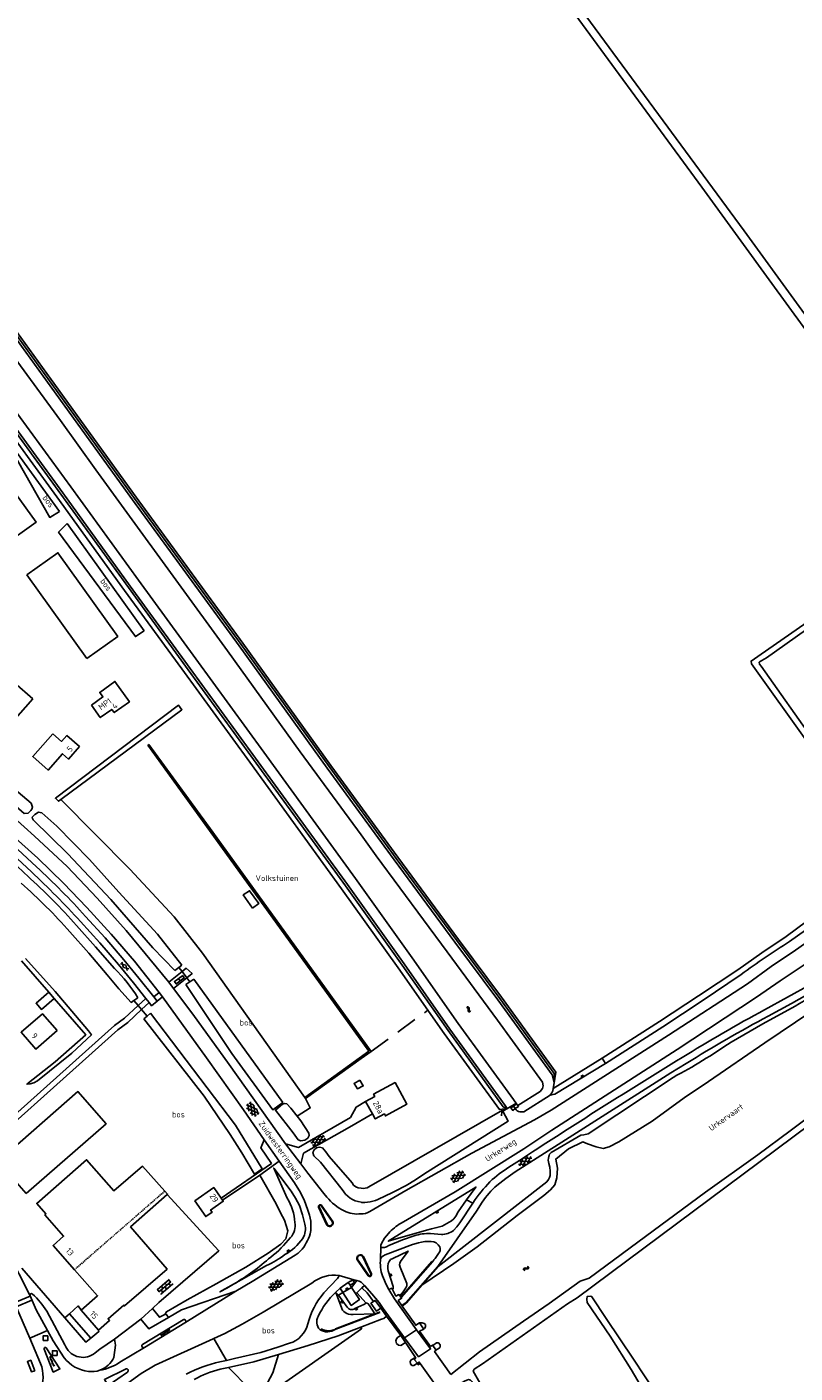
# Model space of a CAD drawing. Extents: x 168875 to 176000, y 513888 to 528000.
# Tile 65 of 106: x 174858 to 175184, y 521183 to 521753. Entities that reach past the tile are written whole.
import ezdxf

# ---------------------------------------------------------------- set-up
doc = ezdxf.new("R2010")
doc.units = 0
doc.header["$MEASUREMENT"] = 0
doc.linetypes.add('HIDDEN', pattern=[0.8, 0.5, -0.3])
doc.linetypes.add('LP', pattern=[14, 9, -5])
doc.layers.get('0').update_dxf_attribs({"linetype": 'CONTINUOUS'})
for name, color, linetype in [('BIJGEBOUW', 12, 'CONTINUOUS'), ('CULTUURAANDUIDING', 7, 'CONTINUOUS'), ('DAKRAND', 10, 'CONTINUOUS'), ('HEK', 34, 'CONTINUOUS'), ('HOOFDGEBOUW', 1, 'CONTINUOUS'), ('HUISNUMMER', 7, 'CONTINUOUS'), ('INSTEEK_SLOOT', 72, 'CONTINUOUS'), ('KANT_VERHARDING', 252, 'CONTINUOUS'), ('KANT_WATER', 140, 'CONTINUOUS'), ('KANTONVERHARD', 254, 'CONTINUOUS'), ('KUNSTWERK', 12, 'CONTINUOUS'), ('MUUR', 10, 'CONTINUOUS'), ('OVERIGOPSTAL', 12, 'CONTINUOUS'), ('RASTER', 34, 'CONTINUOUS'), ('RIOOLPUT', 7, 'CONTINUOUS'), ('SEMANTIEK', 140, 'CONTINUOUS'), ('sluitlijn_verharding', 7, 'CONTINUOUS'), ('STRAATNAAM', 7, 'CONTINUOUS'), ('TALUD', 34, 'CONTINUOUS'), ('TUSSENMUUR', 12, 'HIDDEN'), ('WATERLOOPNAAM', 7, 'CONTINUOUS')]:
    doc.layers.add(name, color=color, linetype=linetype)
doc.styles.add('ISOCP', font='ISOCP.shx', dxfattribs={"height": 1.8})

# ---------------------------------------------------------------- blocks, each defined once
blk = doc.blocks.new('S026')
at = {"color": 0}
for p, q in [((0, 0), (4.4, 0)), ((0.2, 0.5), (0.2, 0)), ((1.2, 0), (1.2, -0.5)), ((2.2, 0.5), (2.2, 0)), ((3.2, 0), (3.2, -0.5)), ((4.2, 0.5), (4.2, 0))]:
    blk.add_line(p, q, dxfattribs=at)
blk = doc.blocks.new('S024')
at = {"color": 0}
for p, q in [((0, 1.2), (6.7, 1.2)), ((0, 0), (6.7, 0)), ((0.2, 1.2), (0.2, 0)), ((1.25, 1.5), (1.25, 1.2)), ((1.25, 0), (1.25, -1.2)), ((2.3, 1.2), (2.3, 0)), ((3.35, 1.5), (3.35, 1.2)), ((3.35, 0), (3.35, -1.2)), ((4.4, 1.2), (4.4, 0)), ((5.45, 1.5), (5.45, 1.2)), ((5.45, 0), (5.45, -1.2)), ((6.5, 1.2), (6.5, 0)), ((0, -1.2), (6.7, -1.2)), ((0.2, -1.2), (0.2, -1.5)), ((2.3, -1.2), (2.3, -1.5)), ((4.4, -1.2), (4.4, -1.5)), ((6.5, -1.2), (6.5, -1.5))]:
    blk.add_line(p, q, dxfattribs=at)
blk = doc.blocks.new('S014')
at = {"color": 0}
for p, q in [((0, -0.75), (4.2, 1.67)), ((0, 0.65), (1.78, 1.67)), ((5.07, -1.52), (0, 1.4)), ((2.64, -1.52), (0, 0)), ((1.08, -1.52), (6.15, 1.4)), ((6.15, -0.75), (1.95, 1.67)), ((3.51, -1.52), (6.15, 0)), ((6.15, 0.65), (4.37, 1.67))]:
    blk.add_line(p, q, dxfattribs=at)
blk = doc.blocks.new('S04')
at = {"color": 0}
for p, q in [((0, 0.5), (0.5, 0.5)), ((0, 0.25), (1, 0.25)), ((0, 0), (0.5, 0)), ((0, -0.25), (1, -0.25)), ((0, -0.5), (0.5, -0.5))]:
    blk.add_line(p, q, dxfattribs=at)
blk = doc.blocks.new('S012')
at = {"color": 0}
for p, q in [((1.18, 2.05), (0, 0)), ((1.18, -2.05), (0, 0)), ((1.4, 0), (0.21, -2.05)), ((1.4, 0), (0.22, 2.05))]:
    blk.add_line(p, q, dxfattribs=at)
blk = doc.blocks.new('S016')
at = {"color": 0, "linetype": 'Continuous'}
for points in [[(0.01, -0.38), (2.65, 1.15)], [(2.65, -1.15), (0.01, 0.38)], [(5.07, -1.15), (1.09, 1.15)], [(1.09, -1.15), (5.07, 1.15)], [(6.16, -0.38), (3.51, 1.15)], [(3.51, -1.15), (6.16, 0.37)]]:
    blk.add_lwpolyline(points, dxfattribs=at)
blk = doc.blocks.new('S05')
at = {"color": 0}
for p, q in [((0.08, 0.3), (0.38, 0.59)), ((0.11, -0.19), (0.41, 0.09)), ((0.38, 0.59), (0.68, 0.71)), ((0.41, 0.09), (0.71, 0.21)), ((0.68, 0.71), (1.01, 0.62)), ((0.71, 0.21), (1.02, 0.12)), ((1.01, 0.62), (1.33, 0.37)), ((1.02, 0.12), (1.36, -0.12)), ((1.33, 0.37), (1.66, 0.13)), ((1.66, 0.13), (1.97, 0.04)), ((1.97, 0.04), (2.28, 0.16)), ((2.28, 0.16), (2.58, 0.44)), ((1.36, -0.12), (1.68, -0.37)), ((1.68, -0.37), (2, -0.46)), ((2, -0.46), (2.31, -0.33)), ((2.31, -0.33), (2.61, -0.05))]:
    blk.add_line(p, q, dxfattribs=at)
blk = doc.blocks.new('S022')
at = {"color": 0}
for p, q in [((0.01, 1.15), (0.31, 1.15)), ((0.31, -2.3), (0.31, 2.3)), ((0.31, 2.1), (1.51, 2.1)), ((0.31, 0), (1.51, 0)), ((1.51, -2.3), (1.51, 2.3)), ((1.51, 1.05), (1.81, 1.05)), ((0.01, -1.15), (0.31, -1.15)), ((0.31, -2.1), (1.51, -2.1)), ((1.51, -1.05), (1.81, -1.05))]:
    blk.add_line(p, q, dxfattribs=at)
blk = doc.blocks.new('Q28')
at = {"color": 0}
blk.add_lwpolyline([(1, 1), (1, -1), (-1, -1), (-1, 1)], close=True, dxfattribs=at)

msp = doc.modelspace()

# ---------------------------------------------------------------- linework, layer by layer
at = {"layer": 'BIJGEBOUW'}
for points in [[(174867.536, 521344.17), (174862.201, 521339.511), (174864.469, 521336.929), (174869.804, 521341.563)], [(174869.804, 521341.563), (174867.536, 521344.17)], [(175008.42, 521210.21), (175006.6, 521208.94), (175004.215, 521212.36), (175005.311, 521213.122)], [(175005.311, 521213.122), (175005.97, 521213.58), (175008.42, 521210.21)]]:
    msp.add_lwpolyline(points, dxfattribs=at)
at = {"layer": 'DAKRAND'}
msp.add_lwpolyline([(174999.514, 521306.994), (174997.08, 521305.53), (174998.499, 521303.296), (175000.937, 521304.507), (174999.514, 521306.994)], dxfattribs=at)
at = {"layer": 'HEK', "linetype": 'LP'}
msp.add_lwpolyline([(175044.784, 521256.139), (175047.363, 521254.792)], dxfattribs=at)
at = {"layer": 'HOOFDGEBOUW'}
for points in [[(174843.601, 521548.58), (174845.625, 521545.749), (174845.965, 521542.05), (174845.601, 521541.79), (174846.555, 521540.456), (174846.919, 521540.716), (174850.288, 521539.23), (174852.312, 521536.399), (174862.211, 521543.459), (174853.517, 521555.651), (174843.601, 521548.58)], [(174858.317, 521521.145), (174871.426, 521530.53), (174896.823, 521495.055), (174883.714, 521485.67)], [(174858.317, 521521.145), (174883.714, 521485.67)], [(174845.157, 521482.171), (174831.713, 521466.679), (174847.303, 521453.15), (174860.747, 521468.642)], [(174860.747, 521468.642), (174845.157, 521482.171)], [(174885.626, 521465.873), (174890.546, 521469.393), (174889.15, 521471.345), (174895.636, 521475.985), (174901.789, 521467.385), (174895.303, 521462.744), (174894.299, 521464.147), (174889.379, 521460.627), (174885.626, 521465.873)], [(174869.229, 521453.81), (174872.97, 521450.542), (174875.16, 521453.048), (174880.541, 521448.347), (174875.952, 521443.088), (174873.383, 521445.33), (174867.319, 521438.38), (174860.759, 521444.103), (174869.229, 521453.81)], [(174871.14, 521327.919), (174864.865, 521335.123), (174855.803, 521327.229), (174862.078, 521320.025), (174871.14, 521327.919)], [(174857.919, 521258.835), (174845.988, 521272.505), (174879.937, 521302.097), (174891.868, 521288.433), (174857.919, 521258.835)], [(175001.952, 521297.89), (175005.841, 521300.022), (175005.34, 521300.935), (175014.416, 521305.91), (175019.425, 521296.773), (175010.349, 521291.798), (175009.901, 521292.615), (175006.012, 521290.483), (175004.803, 521292.689)], [(175004.803, 521292.689), (175001.952, 521297.89)], [(174878.437, 521226.553), (174869.359, 521236.777), (174873.879, 521240.727), (174865.896, 521249.861), (174866.347, 521250.256), (174862.464, 521254.699), (174883.634, 521273.212), (174895.222, 521259.954), (174907.348, 521270.422), (174916.778, 521259.891)], [(174888.628, 521200.979), (174893.341, 521205.063), (174892.749, 521205.747), (174899.382, 521211.495), (174899.656, 521211.207), (174917.723, 521226.863), (174902.278, 521244.687), (174917.84, 521258.514)], [(174916.778, 521259.891), (174917.935, 521258.598), (174917.84, 521258.514)], [(174940.676, 521256.88), (174937.55, 521261.373), (174929.52, 521255.755), (174934.122, 521249.089), (174936.814, 521250.963), (174936.215, 521251.825), (174941.591, 521255.566), (174941.248, 521256.058)], [(174941.248, 521256.058), (174940.676, 521256.88)], [(174878.437, 521226.553), (174888.257, 521215.493), (174881.286, 521209.452)], [(174881.286, 521209.452), (174888.628, 521200.979)]]:
    msp.add_lwpolyline(points, dxfattribs=at)
at = {"layer": 'INSTEEK_SLOOT'}
for points in [[(175081.53, 521303.36), (175081.901, 521305.849), (175081.108, 521309.155), (175058.009, 521340.972), (175039.832, 521365.487), (175014.103, 521400.358), (174985.607, 521439.267), (174948.287, 521491.05), (174903.129, 521553.005), (174867.033, 521602.827), (174833.869, 521648.618), (174793.972, 521703.594), (174764.358, 521744.241), (174719.57, 521805.946), (174698.53, 521834.829), (174672.735, 521870.741), (174670.43, 521874.652), (174669.514, 521878.41), (174669.342, 521883.164), (174669.864, 521888.347), (174672.994, 521909.445), (174676.768, 521932.201), (174678.088, 521940.502), (174679.996, 521946.492)], [(175081.901, 521305.849), (175081.917, 521309.743), (175058.815, 521341.563), (175040.636, 521366.082), (175014.908, 521400.951), (174986.416, 521439.855), (174949.097, 521491.637), (174903.938, 521553.593), (174867.843, 521603.414), (174834.679, 521649.205), (174794.781, 521704.183), (174765.167, 521744.829), (174720.379, 521806.534), (174699.34, 521835.415), (174673.573, 521871.288), (174671.366, 521875.032), (174670.509, 521878.547), (174670.344, 521883.132), (174670.857, 521888.223), (174673.982, 521909.29), (174677.742, 521931.963), (174679.286, 521940.835), (174679.996, 521946.492)], [(175081.901, 521305.849), (175082.645, 521310.271), (175059.541, 521342.096), (175041.359, 521366.617), (175015.633, 521401.484), (174987.144, 521440.384), (174949.826, 521492.165), (174904.666, 521554.122), (174868.572, 521603.942), (174835.408, 521649.733), (174795.509, 521704.712), (174765.895, 521745.359), (174721.107, 521807.064), (174700.07, 521835.943), (174674.328, 521871.78), (174672.209, 521875.374), (174671.405, 521878.671), (174671.246, 521883.103), (174671.75, 521888.112), (174674.871, 521909.15), (174678.619, 521931.749), (174680.981, 521946.217)], [(174642.756, 521881.197), (174642.44, 521878.354), (174645.519, 521870.377), (174646.012, 521868.502), (174648.677, 521862.28), (174675.556, 521824.904), (174727.251, 521753.371), (174772.009, 521691.128), (174792.265, 521663.137), (174815.753, 521630.574), (174844.187, 521590.926), (174871.05, 521554.197), (174899.693, 521514.571), (174923.982, 521481.313), (174952.844, 521441.692), (174991.765, 521388.095), (175015.786, 521354.56), (175035.269, 521326.78), (175058.688, 521294.493), (175061.968, 521294.915)], [(174643.388, 521881.671), (174642.756, 521881.197), (174647.85, 521869.29), (174650.429, 521863.269), (174677.179, 521826.074), (174728.873, 521754.541), (174773.631, 521692.298), (174793.886, 521664.309), (174817.377, 521631.742), (174845.807, 521592.099), (174872.668, 521555.373), (174901.311, 521515.746), (174925.597, 521482.491), (174954.461, 521442.869), (174993.387, 521389.265), (175017.418, 521355.717), (175036.897, 521327.942), (175060.307, 521295.667), (175061.968, 521294.915)], [(174643.388, 521881.671), (174648.77, 521869.683), (174651.305, 521863.764), (174677.99, 521826.659), (174729.684, 521755.126), (174774.442, 521692.883), (174794.696, 521664.894), (174818.189, 521632.326), (174846.617, 521592.686), (174873.477, 521555.961), (174902.12, 521516.334), (174926.405, 521483.081), (174955.27, 521443.457), (174994.198, 521389.85), (175018.234, 521356.295), (175037.711, 521328.522), (175061.117, 521296.254), (175061.968, 521294.915)], [(174652.722, 521871.377), (174655.072, 521865.891), (174681.478, 521829.173), (174733.172, 521757.64), (174777.93, 521695.399), (174798.182, 521667.412), (174821.679, 521634.836), (174850.1, 521595.208), (174876.954, 521558.49), (174905.598, 521518.862), (174929.879, 521485.614), (174958.747, 521445.986), (174997.686, 521392.365), (175021.742, 521358.782), (175041.212, 521331.019), (175064.597, 521298.779), (175066, 521296.92)], [(175245.506, 521553.39), (175242.27, 521551.221), (175226.9, 521572.9), (175202, 521606.7), (175174.2, 521644.7), (175144.5, 521685.6), (175081.1, 521772.2), (175033.4, 521836.6), (175033, 521837.3), (175033, 521837.9), (175034.6, 521839.3), (175035.1, 521839.5), (175035.7, 521839.3), (175036.8, 521838), (175074.4, 521786.7), (175162.5, 521667), (175229.1, 521575.4), (175245.506, 521553.39)], [(175206.04, 521510.182), (175204.715, 521512.051), (175199, 521507.9), (175168.3, 521486.5), (175165.4, 521484.6), (175165.6, 521483.5), (175189.4, 521450.2), (175190.6, 521448.6), (175191.5, 521447.8), (175192.1, 521447.8), (175193.4, 521448.2), (175193.5, 521448.5), (175193.1, 521449.5), (175192.5, 521450.2), (175169.7, 521482.5), (175169, 521483.3), (175168.8, 521484.1), (175169.3, 521484.5), (175170, 521484.8), (175171.9, 521486), (175206.04, 521510.182)], [(174793.284, 521473.186), (174805.612, 521466.119), (174816.89, 521458.43), (174829.645, 521449.213), (174846.294, 521435.95), (174860.124, 521424.35), (174860.594, 521422.687), (174860.325, 521421.832), (174859.922, 521421.248), (174858.848, 521420.169), (174857.103, 521419.944), (174844.75, 521430.735), (174820.58, 521448.942), (174792.694, 521468.145), (174790.227, 521470.176), (174789.67, 521471.059), (174789.939, 521472.088), (174791.392, 521473.236)], [(175221.13, 521410.22), (175226.95, 521402.73), (175263.49, 521428.84), (175296.8, 521452.72), (175299.51, 521449.12), (175181.74, 521365.73)], [(174924.04, 521355.65), (174913.661, 521368.832), (174897.252, 521386.708), (174884.872, 521400.464), (174870.949, 521414.598), (174864.617, 521420.342), (174863.227, 521420.564), (174861.617, 521419.601), (174860.572, 521418.478), (174860.669, 521417.858), (174860.92, 521417.236), (174875.717, 521402.834), (174893.915, 521383.545), (174911.687, 521362.972), (174921.02, 521353.41)], [(175076.008, 521302.118), (175076.942, 521303.353), (175077.194, 521304.459), (175076.9, 521306.1), (175057.9, 521332.4), (175036.5, 521361.3), (175006.4, 521402.1), (175000, 521410.9)], [(175102.27, 521316.2), (175126.54, 521331.87), (175143.186, 521342.72), (175159.74, 521353.71), (175169.939, 521360.893), (175180.26, 521367.9), (175224.65, 521400.74), (175218.71, 521409.37)], [(174895.45, 521354.32), (174887.453, 521363.47), (174879.31, 521372.49)], [(174903.71, 521340.727), (174902.44, 521339.89), (174897.27, 521345.616), (174892.34, 521351.55), (174884.496, 521360.713), (174876.53, 521369.77)], [(174921.02, 521353.41), (174922.754, 521354.696)], [(174922.754, 521354.696), (174924.04, 521355.65)], [(174925.63, 521347.53), (174945.178, 521318.289), (174962.552, 521294.42), (174966.764, 521297.469), (174929.12, 521349.8)], [(174925.63, 521347.53), (174927.398, 521348.68)], [(174927.398, 521348.68), (174929.12, 521349.8)], [(175161.28, 521351.76), (175144.7, 521340.58), (175128.02, 521329.55), (175103.64, 521313.93)], [(174903.71, 521340.727), (174905.4, 521341.84)], [(175091.6, 521214.7), (175260.8, 521340.6)], [(175156.91, 521323.02), (175170.439, 521330.773), (175184.09, 521338.31)], [(174907.89, 521332.96), (174933.538, 521300.209), (174944.48, 521283.919), (174949.433, 521276.124), (174954.764, 521267.045), (174958.093, 521269.35), (174946.747, 521287.892), (174910.64, 521335.29)], [(174907.89, 521332.96), (174909.265, 521334.125)], [(174909.265, 521334.125), (174910.64, 521335.29)], [(175102.27, 521316.2), (175103.64, 521313.93)], [(175080.64, 521276.22), (175093.25, 521283.65), (175094.46, 521283.75), (175096.36, 521284.14), (175132.43, 521308.13)], [(175066.473, 521296.229), (175076.008, 521302.118)], [(175080.243, 521300.503), (175080.97, 521301.62), (175081.355, 521302.456), (175081.53, 521303.36)], [(174972.879, 521291.638), (174970.245, 521295.057), (174968.562, 521296.829), (174967.481, 521296.995), (174966.756, 521296.746), (174963.71, 521294.273), (174971.159, 521284.575), (174973.344, 521281.61), (174974.474, 521281.237), (174976.23, 521281.424), (174977.427, 521282.339), (174977.955, 521283.468), (174977.863, 521284.449), (174974.414, 521289.646), (174972.879, 521291.638)], [(175068, 521293.488), (175069.017, 521293.569), (175080.243, 521300.503)], [(175003.35, 521261.69), (175059.96, 521294.16), (175060.167, 521293.762)], [(175009.226, 521257.381), (175014.249, 521259.666), (175019.13, 521262.24), (175023.165, 521264.609), (175027, 521267.29), (175062.37, 521289.52), (175060.167, 521293.762)], [(175063.22, 521295.596), (175063.55, 521295.13)], [(175065.82, 521294.36), (175065.43, 521294.86)], [(174986.49, 521274.6), (174985.1, 521276.579), (174983.622, 521278.194), (174982.336, 521278.518), (174981.095, 521278.274), (174980.105, 521277.408), (174979.628, 521276.227), (174979.922, 521274.831), (174982.76, 521272.1)], [(174986.49, 521274.6), (174996.22, 521263.4)], [(174982.76, 521272.1), (174992.009, 521260.594)], [(175080.19, 521268.38), (175080.04, 521270.026), (175079.64, 521271.63)], [(175032.7, 521227.86), (175078.754, 521263.881), (175079.54, 521264.75)], [(175000, 521255.227), (175000.216, 521255.076), (175000.48, 521255.07)], [(175041.787, 521178.051), (175043.9, 521179.3), (175044.9, 521179.8), (175045.6, 521180), (175046.4, 521179.8), (175047.2, 521179), (175048, 521177.4), (175049.4, 521175.5), (175051.2, 521172.6), (175060.9, 521156.3), (175061.4, 521155.6), (175061.9, 521155.1), (175062.2, 521155), (175065.1, 521156.7), (175068.2, 521159.3), (175063.9, 521158.2), (175063.1, 521157.9), (175061.9, 521158.6), (175061.3, 521159.5), (175047.6, 521183.6), (175048, 521184.4), (175051.5, 521186.7), (175087.5, 521212.1), (175091.6, 521214.7)], [(175128.2, 521159.9), (175130.3, 521161.9), (175131.1, 521163.1), (175131.1, 521164.1), (175130.8, 521164.9), (175130.6, 521165.8), (175129.6, 521167.5), (175115.6, 521188.6), (175103.9, 521205.9), (175097.9, 521215.1), (175097.4, 521215.3), (175095.9, 521215.2), (175095.8, 521214.1), (175095.9, 521212.6), (175105.6, 521198.4), (175114.5, 521184.2), (175120.6, 521174), (175124.4, 521167.2), (175126.58, 521162.7)]]:
    msp.add_lwpolyline(points, dxfattribs=at)
for points in [[(174858.51, 521393.5, 0.0266074), (174838.6, 521411.4)], [(174879.31, 521372.49, 0.0305668), (174858.51, 521393.5)], [(174876.53, 521369.77, 0.0324952), (174855.85, 521390.45)], [(175181.74, 521365.73, 0.0189883), (175161.28, 521351.76)], [(174905.4, 521341.84, 0.0514481), (174895.45, 521354.32)], [(175184.09, 521338.31, -0.0399099), (175200.02, 521346.64)], [(175132.43, 521308.13, 0.0261568), (175156.91, 521323.02)], [(175068, 521293.488, -0.2496046), (175065.82, 521294.36)], [(175079.64, 521271.63, -0.1467128), (175079.64, 521274.52)], [(175079.64, 521274.52, -0.2481748), (175080.64, 521276.22)], [(175079.54, 521264.75, 0.1647823), (175080.19, 521268.38)], [(174996.22, 521263.4, 0.3118506), (175000, 521261.135)], [(174992.009, 521260.594, 0.2419399), (175000, 521255.227)], [(175000, 521261.135, 0.164512), (175003.35, 521261.69)], [(175000.48, 521255.07, 0.1350314), (175009.226, 521257.381)]]:
    msp.add_lwpolyline(points, format="xyb", dxfattribs=at)
at = {"layer": 'KANT_VERHARDING'}
for points in [[(176000, 521913.632), (175760.81, 521744.5), (175442.92, 521520.21), (175226.69, 521368.05), (175201.227, 521350.615), (175192.27, 521344.93), (175182.52, 521339.46), (175172.72, 521334.08)], [(174777.35, 521465.67), (174799.914, 521450.828), (174816.548, 521439.19), (174833.326, 521426.675), (174847.994, 521414.544), (174862.957, 521401.068), (174873.773, 521390.476), (174883.768, 521380.203), (174893.958, 521368.896), (174903.938, 521357.333), (174914.39, 521344.12)], [(174797.857, 521459.602), (174806.548, 521453.642), (174818.267, 521445.361), (174833.973, 521433.785), (174848.339, 521422.277), (174861.513, 521410.369), (174875.347, 521397.473), (174888.093, 521384.126), (174900.319, 521370.423), (174918.53, 521348.48)], [(174909.589, 521449.004), (174909.986, 521449.303)], [(174909.589, 521449.004), (174974.723, 521358.761), (175003.373, 521319.238), (174976.097, 521299.651)], [(175004.242, 521319.108), (174937.098, 521412.051), (174909.986, 521449.303)], [(175301.65, 521445.1), (175300.3, 521443.73), (175184.32, 521362.08), (175174.012, 521355.082), (175163.88, 521347.83), (175130.36, 521325.97), (175080.65, 521294.19), (175073.64, 521290.079), (175047.01, 521276.05), (175019.03, 521260.13), (175003.7, 521251.18)], [(175309.71, 521441.63), (175187.95, 521355.82), (175177.79, 521349.032), (175167.7, 521342.14), (175134.09, 521319.9), (175080.98, 521285.69), (175069.04, 521277.83), (175039.88, 521259.56), (175016.96, 521246.25)], [(175171.11, 521336.74), (175180.879, 521342.075), (175190.57, 521347.55), (175199.661, 521353.293), (175222.67, 521368.91), (175314.89, 521433.67), (175315.018, 521433.845)], [(174860.19, 521395.32), (174850.355, 521404.385), (174840.26, 521413.16), (174830.033, 521421.437), (174819.62, 521429.48)], [(174862.4, 521397.42), (174852.451, 521406.549), (174842.27, 521415.42)], [(174912.11, 521342.3), (174905.83, 521350.145), (174899.44, 521357.9), (174891.431, 521367.246), (174883.17, 521376.37)], [(174908.722, 521341.553), (174903.44, 521348.177), (174897.15, 521355.9), (174889.192, 521365.178), (174880.99, 521374.24)], [(174926.104, 521350.356), (174928.33, 521352.14), (174925.83, 521354.39), (174924.082, 521352.975)], [(174924.082, 521352.975), (174918.53, 521348.48)], [(174918.53, 521348.48), (174920.48, 521345.85)], [(174920.48, 521345.85), (174926.104, 521350.356)], [(174912.11, 521342.3), (174914.39, 521344.12)], [(174913.59, 521340.42), (174912.11, 521342.3)], [(174915.81, 521342.21), (174913.59, 521340.42)], [(174914.39, 521344.12), (174915.81, 521342.21)], [(174915.81, 521342.21), (174934.479, 521316.346), (174950.171, 521294.3), (174958.959, 521281.659)], [(174920.48, 521345.85), (174928.705, 521334.979), (174944.094, 521313.607), (174968.017, 521279.895)], [(174905.505, 521338.593), (174899.627, 521333.185), (174895.375, 521330.04), (174822.95, 521265.291)], [(174906.955, 521336.87), (174901.062, 521331.448), (174896.797, 521328.293), (174824.433, 521263.599)], [(174908.722, 521341.553), (174905.505, 521338.593)], [(174910.13, 521339.791), (174906.955, 521336.87)], [(174910.13, 521339.791), (174908.722, 521341.553)], [(174913.59, 521340.42), (174911.18, 521338.48), (174910.13, 521339.791)], [(175137.85, 521313.94), (175134.583, 521312.082), (175131.44, 521310.02), (175065.43, 521268.09), (175061.457, 521265.295), (175057.61, 521262.33)], [(174968.017, 521279.895), (174973.411, 521278.411), (174995.526, 521291.059), (174998.001, 521295.518), (175001.952, 521297.89)], [(174974.398, 521271.422), (174975.55, 521275.911), (174995.069, 521287.041), (175004.803, 521292.689)], [(174940.676, 521256.88), (174961.987, 521271.627), (174957.47, 521278.177), (174958.959, 521281.659)], [(174958.959, 521281.659), (174965.268, 521272.586)], [(174968.017, 521279.895), (174974.398, 521271.422)], [(174957.071, 521266.706), (174965.268, 521272.586)], [(174965.268, 521272.586), (174971.77, 521263.34)], [(174974.398, 521271.422), (174977.41, 521267.44)], [(174941.248, 521256.058), (174957.071, 521266.706)], [(174977.31, 521252.28), (174976.003, 521255.834), (174974.39, 521259.26), (174971.77, 521263.34)], [(174985.55, 521257.38), (174984.278, 521258.844), (174977.41, 521267.44)], [(174914.285, 521212.636), (174939.702, 521234.63), (174917.84, 521258.514)], [(174985.36, 521245.79), (174982.01, 521253.04)], [(174983.4, 521253.69), (174987.97, 521247.06)], [(175051.4, 521255.23), (175048.95, 521251.33), (175032.52, 521227.97)], [(175047.363, 521254.792), (175041.87, 521246.43), (175040.595, 521244.773), (175039.24, 521243.18)], [(175047.363, 521254.792), (175048.36, 521256.31)], [(175011.65, 521241.99), (175010.003, 521239.903), (175008.64, 521237.62), (175008.393, 521236.937), (175008.38, 521236.21)], [(175022.59, 521240.87), (175017.642, 521239.21), (175011.758, 521236.844), (175010.77, 521236.31), (175010.022, 521236.044), (175008.774, 521235.98), (175008.38, 521236.21)], [(175034.06, 521241.51), (175029.46, 521241.94)], [(174859.663, 521215.462), (174850.233, 521234.1)], [(174953.787, 521221.62), (174972.1, 521232.76), (174973.32, 521233.537), (174974.38, 521234.52)], [(175009.27, 521232.33), (175010.171, 521232.81), (175021.82, 521237.2), (175024.38, 521237.98)], [(175003.07, 521224.01), (174998.46, 521230.62)], [(175000, 521232.888), (175000.582, 521232.644), (175001.01, 521232.18), (175004.37, 521224.88)], [(175008.2, 521230.4), (175008.211, 521230.755)], [(175032.87, 521233.38), (175031.405, 521231.386), (175030.914, 521230.766), (175030.528, 521230.246), (175030.27, 521229.94)], [(174856.2, 521227.201), (174874.418, 521206.139)], [(174984.27, 521216.71), (174989.98, 521222.86), (174990.275, 521223.332), (174990.464, 521223.598)], [(174990.464, 521223.598), (174990.561, 521223.79)], [(174990.561, 521223.79), (174990.76, 521224.11)], [(175011.847, 521218.126), (175010.656, 521220.253), (175009.5, 521223.04)], [(174918.288, 521206.3), (174923.831, 521209.486), (174946.865, 521217.417)], [(174937.577, 521197.407), (174942.28, 521199.53), (174949.65, 521203.48), (174958.46, 521208.51), (174979.2, 521220.88)], [(174946.865, 521217.417), (174953.787, 521221.62)], [(174989.266, 521217.008), (174991.11, 521218.71)], [(174991.11, 521218.71), (174994.56, 521221.15)], [(174992.314, 521216.865), (174991.11, 521218.71)], [(174992.314, 521216.865), (174995.956, 521219.033)], [(174995.956, 521219.033), (174999.33, 521213.92), (174995.88, 521211.4), (174992.314, 521216.865)], [(174996.687, 521222.102), (174995.576, 521221.71), (174994.56, 521221.15)], [(174994.56, 521221.15), (174995.347, 521219.958)], [(174995.347, 521219.958), (174997.23, 521221.2), (174996.687, 521222.102)], [(174995.347, 521219.958), (174995.956, 521219.033)], [(174997.99, 521222.015), (174996.687, 521222.102)], [(174998.273, 521221.969), (174997.99, 521222.015)], [(175000.358, 521218.856), (174998.19, 521216.82), (175002.222, 521212.385)], [(175001.42, 521219.82), (175000.358, 521218.856)], [(175001.42, 521219.82), (175004.573, 521216.328), (175007.642, 521212.64), (175009.455, 521210.175)], [(175011.847, 521218.126), (175013, 521218.7), (175013.284, 521218.179)], [(175014.25, 521214.26), (175011.847, 521218.126)], [(175013.284, 521218.179), (175014.8, 521215.4), (175016.1, 521216), (175016.455, 521215.515)], [(174859.512, 521197.494), (174851.991, 521214.728)], [(174852.941, 521212.551), (174859.698, 521215.382)], [(174860.447, 521213.644), (174853.7, 521210.811)], [(174862.223, 521209.521), (174859.664, 521215.462)], [(174876.312, 521207.854), (174880.019, 521211.21), (174881.286, 521209.452)], [(174911.572, 521210.138), (174914.285, 521212.636)], [(175002.222, 521212.385), (175002.554, 521212.582)], [(175005.795, 521207.849), (175003.608, 521211.404), (175002.891, 521212.224), (175002.554, 521212.582)], [(175017.001, 521214.771), (175017.2, 521214.5), (175015.8, 521213.5), (175017.333, 521211.324)], [(175016.455, 521215.515), (175016.873, 521214.946)], [(175016.873, 521214.946), (175017.001, 521214.771)], [(175017.333, 521211.324), (175017.456, 521211.149)], [(175017.456, 521211.149), (175023.2, 521203), (175024.8, 521204)], [(174866.966, 521200.836), (174862.223, 521209.521)], [(174866.695, 521209.06), (174874.406, 521194.775)], [(174874.418, 521206.139), (174876.312, 521207.854)], [(174874.418, 521206.139), (174883.321, 521195.846), (174885.385, 521197.486)], [(174876.312, 521207.854), (174885.385, 521197.486)], [(174895.47, 521197.175), (174906.571, 521205.535)], [(174906.571, 521205.535), (174911.572, 521210.138)], [(174906.571, 521205.535), (174909.947, 521201.507), (174918.288, 521206.3)], [(174907.351, 521194.868), (174924.53, 521205.364)], [(175008.42, 521210.21), (175010.835, 521206.898)], [(175010.835, 521206.898), (175016.819, 521198.662)], [(174859.512, 521197.494), (174866.966, 521200.836)], [(174874.132, 521189.267), (174869.449, 521196.435), (174866.966, 521200.836)], [(174885.385, 521197.486), (174888.767, 521200.324), (174888.628, 521200.979)], [(174908.159, 521193.62), (174925.305, 521204.043)], [(174925.305, 521204.043), (174925.332, 521204.06)], [(174988.919, 521201.231), (174989.25, 521201.35)], [(175024.8, 521204), (175026.553, 521201.468)], [(175030.409, 521194.44), (175030.3, 521194.6), (175029.5, 521194), (175024.8, 521200.5), (175026.6, 521201.4), (175026.553, 521201.468)], [(174859.512, 521197.494), (174864.116, 521186.756)], [(174874.406, 521194.775), (174874.801, 521193.935)], [(174887.268, 521191.306), (174889.172, 521192.925), (174895.47, 521197.175)], [(174895.47, 521197.175), (174895.892, 521194.507), (174895.22, 521189.415)], [(174937.219, 521197.197), (174912.748, 521186.075), (174906.77, 521182.516), (174902.675, 521179.615), (174898.881, 521176.709)], [(174908.159, 521193.62), (174908.119, 521193.596)], [(174937.577, 521197.407), (174937.219, 521197.197)], [(174946.4, 521188.86), (174957.51, 521191.47), (174964.77, 521193.72), (174969.68, 521195.36)], [(174965.021, 521190.647), (174977.53, 521194.47), (174990.32, 521198.52)], [(175016.819, 521198.662), (175018.832, 521195.688)], [(175018.832, 521195.688), (175023.07, 521189.296)], [(175030.409, 521194.44), (175031.675, 521192.583)], [(174861.718, 521183.641), (174859.904, 521188.193), (174858.507, 521187.64), (174860.23, 521183.28), (174861.718, 521183.641)], [(174866.524, 521193.399), (174872.282, 521184.534), (174869.491, 521183.144), (174865.597, 521192.934)], [(174897.756, 521187.301), (174908.119, 521193.596)], [(174942.982, 521188.11), (174940.178, 521187.495)], [(174946.4, 521188.86), (174942.982, 521188.11)], [(174954.53, 521187.44), (174965.021, 521190.647)], [(175023.07, 521189.296), (175023.2, 521189.1), (175022.6, 521188.5), (175023.9, 521186.9), (175024.7, 521187.4), (175025.102, 521186.834)], [(175031.675, 521192.583), (175031.8, 521192.4), (175031.2, 521191.9), (175038.12, 521182.157)], [(174892.786, 521177.462), (174891.141, 521179.969), (174900.35, 521184.595)], [(174900.994, 521183.195), (174892.786, 521177.462)], [(174940.267, 521184.357), (174943.812, 521185.099)], [(174954.53, 521187.44), (174943.812, 521185.099)], [(175025.102, 521186.834), (175031.471, 521177.863)]]:
    msp.add_lwpolyline(points, dxfattribs=at)
for points in [[(174880.99, 521374.24, 0.0178604), (174860.19, 521395.32)], [(174883.17, 521376.37, 0.020134), (174862.4, 521397.42)], [(175136.13, 521316.51, -0.0148137), (175171.11, 521336.74)], [(175172.72, 521334.08, 0.017847), (175137.85, 521313.94)], [(175063.82, 521270.69, -0.008024), (175136.13, 521316.51)], [(175055.68, 521264.76, -0.0446488), (175063.82, 521270.69)], [(175048.36, 521256.31, -0.0426119), (175055.68, 521264.76)], [(175057.61, 521262.33, 0.064466), (175051.4, 521255.23)], [(174992.82, 521251.57, -0.1155898), (174985.55, 521257.38)], [(174978.46, 521241.82, 0.1460804), (174977.31, 521252.28)], [(174982.01, 521253.04, -0.9469295), (174983.4, 521253.69)], [(175000, 521250.284, -0.1557044), (174992.82, 521251.57)], [(175003.7, 521251.18, -0.1422007), (175000, 521250.284)], [(174987.97, 521247.06, -1.0582433), (174985.36, 521245.79)], [(175016.96, 521246.25, 0.0790088), (175011.65, 521241.99)], [(174974.38, 521234.52, 0.1029964), (174978.46, 521241.82)], [(175029.46, 521241.94, 0.0946311), (175022.59, 521240.87)], [(175039.24, 521243.18, -0.1745487), (175034.06, 521241.51)], [(175024.38, 521237.98, -0.0833673), (175029.73, 521238.53)], [(175029.73, 521238.53, -0.283609), (175033.37, 521236.24)], [(175033.37, 521236.24, -0.26229), (175032.87, 521233.38)], [(174998.46, 521230.62, -0.6560088), (175000, 521232.888)], [(175009.5, 521223.04, -0.1219966), (175008.2, 521230.4)], [(175008.211, 521230.755, -0.2421467), (175009.27, 521232.33)], [(174979.2, 521220.88, -0.2143513), (174990.76, 521224.11)], [(175004.37, 521224.88, -0.9060281), (175003.07, 521224.01)], [(174859.663, 521215.462, -0.8409045), (174860.733, 521216.252)], [(174977.48, 521203.66, -0.1189424), (174984.27, 521216.71)], [(174981.86, 521206.79, -0.1021405), (174989.266, 521217.008)], [(175001.42, 521219.82, 0.2069303), (174998.273, 521221.969)], [(174860.733, 521216.252, -0.0594558), (174866.695, 521209.06)], [(174924.53, 521205.364, -0.975351), (174925.332, 521204.06)], [(174982.47, 521201.21, -0.3372811), (174981.86, 521206.79)], [(174969.68, 521195.36, 0.2640993), (174977.48, 521203.66)], [(174989.25, 521201.35, -0.3076724), (174982.47, 521201.21)], [(174865.597, 521192.934, -0.9310049), (174866.524, 521193.399)], [(174874.801, 521193.935, 0.4898399), (174887.268, 521191.306)], [(174908.119, 521193.596, -0.9716062), (174907.351, 521194.868)], [(174884.413, 521183.469, -0.2061815), (174874.132, 521189.267)], [(174895.22, 521189.415, -0.2053923), (174889.205, 521183.94)], [(174864.116, 521186.756, -0.2019812), (174863.793, 521175.136)], [(174889.205, 521183.94, -0.1183277), (174884.413, 521183.469)], [(174889.205, 521183.94, 0.1002283), (174897.756, 521187.301)], [(174900.35, 521184.595, -0.8141773), (174900.994, 521183.195)], [(174940.178, 521187.495, 0.0680607), (174925.885, 521182.3)], [(174929.276, 521180.011, -0.0693199), (174940.267, 521184.357)]]:
    msp.add_lwpolyline(points, format="xyb", dxfattribs=at)
at = {"layer": 'KANT_WATER'}
for points in [[(174750.767, 521754.04), (174784.631, 521707.585), (174805.577, 521678.744), (174822.449, 521655.24), (174836.617, 521635.83), (174855.525, 521609.783), (174872.594, 521586.632), (174887.58, 521565.721), (174899.608, 521549.205), (174943.427, 521488.942), (174974.206, 521446.095), (175000, 521410.9)], [(174872.699, 521425.913), (174924.058, 521463.98), (174922.523, 521465.955), (174870.416, 521426.484), (174871.708, 521425.179), (174872.699, 521425.913)], [(175025.853, 521220.019), (175039.4, 521229.2), (175049.2, 521236.2), (175066.2, 521249.5), (175077.5, 521258), (175080.3, 521260.4), (175082.2, 521262.6), (175083, 521265.5), (175083.3, 521269.6), (175082.6, 521273.5), (175088, 521277.8), (175094.1, 521280.8), (175096.1, 521280), (175099.7, 521278.6), (175102.7, 521278), (175105.2, 521278.6), (175109.4, 521280.8), (175123.5, 521289.6), (175137.1, 521299.5), (175147.4, 521306.4), (175171.2, 521322.7), (175203.4, 521344.4)], [(175211.1, 521307.4), (175182, 521285.4), (175168.3, 521275.3), (175146.1, 521259.5), (175114.2, 521235.9), (175096.8, 521223), (175093, 521221.7), (175079.8, 521212.3), (175068.9, 521204.7), (175050.3, 521191.8), (175038.12, 521182.157)], [(174959.635, 521173.041), (175000.243, 521201.569), (174999.92, 521202.186)]]:
    msp.add_lwpolyline(points, dxfattribs=at)
at = {"layer": 'KANTONVERHARD'}
for points in [[(174982.19, 521253.16, -0.9273127), (174983.21, 521253.54)], [(174987.75, 521246.95, -1.0389605), (174985.59, 521245.88)], [(174998.66, 521230.74, -0.6677782), (175000, 521232.651)], [(175004.13, 521224.79, -0.9183784), (175003.25, 521224.15)]]:
    msp.add_lwpolyline(points, format="xyb", dxfattribs=at)
for points in [[(174985.59, 521245.88), (174982.19, 521253.16)], [(174983.21, 521253.54), (174987.75, 521246.95)], [(175003.25, 521224.15), (174998.66, 521230.74)], [(175000, 521232.651), (175000.465, 521232.444), (175000.81, 521232.07), (175004.13, 521224.79)]]:
    msp.add_lwpolyline(points, dxfattribs=at)
at = {"layer": 'KUNSTWERK'}
for points in [[(175064.64, 521295.94), (175066, 521296.92), (175066.76, 521295.81), (175065.43, 521294.86)], [(175064.64, 521295.94), (175063.55, 521295.13)], [(175063.55, 521295.13), (175064.33, 521294.07), (175065.43, 521294.86)], [(175065.43, 521294.86), (175064.64, 521295.94)], [(175016.873, 521214.946), (175030.07, 521230.08), (175030.27, 521229.94)], [(175030.27, 521229.94), (175017.001, 521214.771)], [(175017.333, 521211.324), (175019.13, 521212.68), (175032.52, 521227.97)], [(175032.7, 521227.86), (175025.853, 521220.019)], [(175032.52, 521227.97), (175032.7, 521227.86)], [(175025.853, 521220.019), (175019.308, 521212.525), (175017.456, 521211.149)], [(175014.25, 521214.26), (175023.588, 521201.062)], [(175005.795, 521207.849), (174989.2, 521201.53), (174989.25, 521201.35)], [(174989.25, 521201.35), (175007.92, 521208.47), (175007.857, 521208.634), (175005.795, 521207.849)], [(175009.455, 521210.175), (175018.48, 521197.752)], [(175018.48, 521197.752), (175023.588, 521201.062)], [(175018.48, 521197.752), (175024.4, 521189.7), (175029.5, 521193), (175023.588, 521201.062)], [(175024.8, 521204), (175025.9, 521204.1), (175026.8, 521203.8), (175027.3, 521203.3), (175027.4, 521202.5), (175027.2, 521202), (175026.9, 521201.7), (175026.553, 521201.468)], [(175018.832, 521195.688), (175016.9, 521194.4), (175015.9, 521194.6), (175015.1, 521195.3), (175014.8, 521196.4), (175015, 521197.3), (175015.6, 521197.9), (175016.819, 521198.662)], [(175030.409, 521194.44), (175032, 521195.5), (175032.9, 521195.5), (175033.5, 521194.7), (175033.6, 521194.2), (175033.4, 521193.5), (175032.2, 521192.8), (175031.675, 521192.583)], [(175023.07, 521189.296), (175021.3, 521188.3), (175020.9, 521187.7), (175021, 521186.7), (175021.6, 521186), (175022.4, 521185.9), (175024, 521186.9), (175024.3, 521186.3), (175025.102, 521186.834)]]:
    msp.add_lwpolyline(points, dxfattribs=at)
at = {"layer": 'MUUR'}
for points in [[(174999.92, 521202.186), (175008.75, 521205.557)], [(175008.75, 521205.557), (175009.6, 521205.9), (175010.835, 521206.898)], [(174990.32, 521198.52), (174999.92, 521202.186)]]:
    msp.add_lwpolyline(points, dxfattribs=at)
at = {"layer": 'OVERIGOPSTAL'}
msp.add_lwpolyline([(174953.965, 521379.88), (174956.618, 521381.808), (174952.759, 521387.267), (174950.057, 521385.492), (174953.965, 521379.88)], dxfattribs=at)
at = {"layer": 'RASTER', "linetype": 'LP'}
for points in [[(175004.242, 521319.108), (175028.398, 521336.578)], [(175063.22, 521295.596), (175065.59, 521297.02)], [(175059.51, 521291.84), (175059.68, 521293.47), (175060.167, 521293.762)], [(175060.167, 521293.762), (175063.22, 521295.596)], [(174987.958, 521200.913), (174988.919, 521201.231)]]:
    msp.add_lwpolyline(points, dxfattribs=at)
msp.add_lwpolyline([(174983.16, 521201.56, 0.2331975), (174987.958, 521200.913)], format="xyb", dxfattribs=at)
at = {"layer": 'sluitlijn_verharding'}
for points in [[(175008.211, 521230.755), (175008.38, 521236.21)], [(174990.76, 521224.11), (174997.99, 521222.015)], [(174946.865, 521217.417), (174925.332, 521204.06)], [(174925.332, 521204.06), (174925.305, 521204.043)]]:
    msp.add_lwpolyline(points, dxfattribs=at)
at = {"layer": 'TALUD'}
for points in [[(174846.443, 521583.328), (174867.99, 521545.497), (174872.143, 521548.08)], [(174872.143, 521548.08), (174846.443, 521583.328)], [(174875.404, 521542.946), (174871.705, 521539.288), (174904.306, 521494.981), (174908.068, 521497.437)], [(174908.068, 521497.437), (174875.404, 521542.946)], [(174872.699, 521425.913), (174901.9, 521396.404), (174920.706, 521376.129), (174932.707, 521360.726), (174976.097, 521299.651)], [(174855.951, 521357.486), (174867.536, 521344.17)], [(174869.804, 521341.563), (174883.214, 521326.151), (174870.243, 521314.743), (174858.272, 521305.18), (174859.719, 521305.422), (174861.22, 521305.818), (174862.777, 521306.677), (174877.299, 521318.43), (174885.639, 521326.177), (174884.471, 521327.789), (174870.267, 521344.505), (174857.683, 521358.47)], [(174922.754, 521354.696), (174924.082, 521352.975)], [(174924.082, 521352.975), (174926.104, 521350.356)], [(174926.104, 521350.356), (174927.398, 521348.68)], [(174903.71, 521340.727), (174905.505, 521338.593)], [(174905.505, 521338.593), (174906.955, 521336.87)], [(174909.265, 521334.125), (174906.955, 521336.87)], [(174976.48, 521299.113), (175000.106, 521316.053), (175004.242, 521319.108)], [(175080.243, 521300.503), (175082.152, 521300.995), (175103.64, 521313.93)], [(175081.53, 521303.36), (175102.27, 521316.2)], [(174972.879, 521291.638), (174978.495, 521295.178), (174976.48, 521299.113)], [(174976.097, 521299.651), (174976.48, 521299.113)], [(174976.13, 521245.88), (174975.226, 521249.858), (174973.97, 521253.74), (174972.273, 521256.863), (174970.3, 521259.82), (174962.99, 521269.67), (174968.711, 521256.901)], [(174916.832, 521207.519), (174917.543, 521208.731), (174926.214, 521213.844), (174938.616, 521220.514), (174951.179, 521227.645), (174960.632, 521233.521), (174965.935, 521237.329), (174968.077, 521239.728), (174968.939, 521243.067), (174967.595, 521247.514), (174965.876, 521250.724), (174964.063, 521254.565), (174957.071, 521266.706)], [(175044.784, 521256.139), (175041.17, 521251.06), (175040.16, 521249.26), (175039.326, 521248.19), (175038.32, 521247.28), (175034.4, 521245.02), (175032.18, 521244.4), (175029.939, 521243.924), (175027.72, 521243.35), (175011.57, 521238.66), (175048.69, 521261.63), (175044.784, 521256.139)], [(175016.455, 521215.515), (175017.903, 521217.177), (175019.04, 521218.82), (175019.357, 521219.754), (175019.38, 521220.74), (175016.56, 521227.64), (175016.34, 521228.7), (175016.412, 521229.369), (175016.67, 521229.99), (175019.97, 521234.48), (175013.47, 521231.35)], [(174945.974, 521220.408), (174959.93, 521228.3)], [(175011.4, 521228.09), (175011.351, 521227.059), (175011.57, 521226.05), (175013.57, 521219.51), (175013.65, 521218.91), (175013.613, 521218.508), (175013.284, 521218.179)], [(174945.974, 521220.408), (174940.16, 521217.12), (174943.092, 521218.72), (174945.974, 521220.408)], [(174992.2, 521209.45), (174989.32, 521216.95), (174990.48, 521215.77)], [(174990.48, 521215.77), (174992.314, 521216.865)], [(174995.956, 521219.033), (174998.273, 521221.969)], [(175000.358, 521218.856), (175002.6, 521216.7), (175005.311, 521213.122)], [(174990.48, 521215.77), (174994.07, 521210.71)], [(174997.33, 521210.09), (175001.178, 521211.785), (175002.222, 521212.385)], [(174911.572, 521210.138), (174914.473, 521206.393), (174916.832, 521207.519)], [(174916.832, 521207.519), (174917.325, 521207.754), (174918.288, 521206.3)], [(175005.795, 521207.849), (174996.69, 521207.58), (174995.677, 521207.591), (174994.68, 521207.77)], [(174937.577, 521197.407), (174942.982, 521188.11)], [(174943.812, 521185.099), (174952.703, 521176.083), (174954.977, 521175.383), (174957.383, 521176.074), (174960.328, 521178.545), (174962.569, 521182.875), (174965.021, 521190.647)]]:
    msp.add_lwpolyline(points, dxfattribs=at)
for points in [[(174968.711, 521256.901, -0.1276546), (174971.92, 521246.57)], [(174971.92, 521246.57, -0.2489055), (174970.04, 521240.19)], [(174975.29, 521239.81, 0.2042924), (174976.13, 521245.88)], [(174970.04, 521240.19, -0.0636527), (174961.71, 521231.93)], [(174967.75, 521232.96, 0.103962), (174975.29, 521239.81)], [(174961.71, 521231.93, -0.0437287), (174945.974, 521220.408)], [(174959.93, 521228.3, 0.0480784), (174967.75, 521232.96)], [(175013.47, 521231.35, 0.3406552), (175011.4, 521228.09)], [(174994.68, 521207.77, -0.1427782), (174992.2, 521209.45)], [(174994.07, 521210.71, 0.4153651), (174997.33, 521210.09)]]:
    msp.add_lwpolyline(points, format="xyb", dxfattribs=at)
at = {"layer": 'TUSSENMUUR'}
msp.add_lwpolyline([(174916.778, 521259.891), (174878.437, 521226.553)], dxfattribs=at)

# ---------------------------------------------------------------- block references
at = {"layer": 'RIOOLPUT', "rotation": 0.05729575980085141}
for p in [(174866.211, 521197.559), (174870.112, 521191.234)]:
    msp.add_blockref('Q28', p, dxfattribs=at)
at = {"layer": 'SEMANTIEK'}
for name, p, rotation in [('S012', (174899.254, 521354.653), 46.38866087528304), ('S022', (174923.502, 521348.793), 126.323744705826), ('S05', (175044.775, 521337.964), 303.9135260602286), ('S014', (174952.03, 521296.858), 306.9951284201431), ('S014', (174984.474, 521282.904), 208.0013614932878), ('S016', (175067.033, 521270.854), 33.00039932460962), ('S014', (175043.623, 521267.809), 212.0053832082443), ('S05', (175071.056, 521227.956), 214.9441247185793), ('S024', (174914.266, 521217.129), 40.37692742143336), ('S014', (174966.475, 521221.6), 209.7464935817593), ('S026', (174915.12, 521198.736), 31.29871128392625), ('S026', (174868.062, 521189.77), 291.6852106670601)]:
    msp.add_blockref(name, p, dxfattribs=dict(at, rotation=rotation))
for p, xscale, yscale, rotation in [((175094.082, 521308.194), 0.9923195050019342, 0.9923195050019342, 121.3994574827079), ((175032.037, 521251.346), 1.009612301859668, 1.009612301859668, 300.9345587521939), ((174969.416, 521234.184), 0.9897363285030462, 0.9897363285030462, 125.3761679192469), ((175012.166, 521224.213), 1.007128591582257, 1.007128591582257, 16.02354066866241), ((174994.255, 521218.021), 1.006525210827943, 1.006525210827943, 120.9735189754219), ((174992.314, 521213.22), 0.9954300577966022, 0.9954300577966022, 215.6380439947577), ((174997.873, 521210.32), 0.9903963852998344, 0.9903963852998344, 294.3912888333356)]:
    msp.add_blockref('S04', p, dxfattribs=dict(at, xscale=xscale, yscale=yscale, rotation=rotation))

# ---------------------------------------------------------------- texts
at = {"layer": 'CULTUURAANDUIDING', "style": 'ISOCP'}
for s, rotation, p in [('bos', 306.09051, (174864.761, 521553.832)), ('bos', 306.37714, (174889.226, 521518.47)), ('MP1', 35.58568, (174889.754, 521463.661))]:
    msp.add_text(s, height=2.5, rotation=rotation, dxfattribs=at).set_placement(p)
for s, p in [('Volkstuinen', (174955.261, 521391.35)), ('bos', (174948.5, 521330.093)), ('bos', (174919.811, 521291.127)), ('bos', (174945.318, 521235.625)), ('bos', (174958.02, 521199.569))]:
    msp.add_text(s, height=2.5, dxfattribs=at).set_placement(p)
at = {"layer": 'HUISNUMMER', "style": 'ISOCP'}
for s, rotation, p in [('4', 35.58568, (174895.49, 521464.074)), ('5', 48.89478, (174876.806, 521445.86)), ('9', 311.05718, (174860.003, 521325.582)), ('28a', 298.72995, (175004.916, 521297.216)), ('29', 304.61987, (174935.616, 521257.727)), ('13', 310.90949, (174874.526, 521234.476)), ('15', 310.90949, (174884.75, 521207.703))]:
    msp.add_text(s, height=2.5, rotation=rotation, dxfattribs=at).set_placement(p)
at = {"layer": 'STRAATNAAM', "style": 'ISOCP'}
for s, rotation, p in [('Zuidwesterringweg', 305.39149, (174956.414, 521288.519)), ('Urkerweg', 32.78682, (175053.605, 521272.222))]:
    msp.add_text(s, height=2.5, rotation=rotation, dxfattribs=at).set_placement(p)
at = {"layer": 'WATERLOOPNAAM', "style": 'ISOCP'}
msp.add_text('Urkervaart', height=2.5, rotation=35.34432, dxfattribs=at).set_placement((175148.577, 521285.218))

doc.saveas('drawing.dxf')
